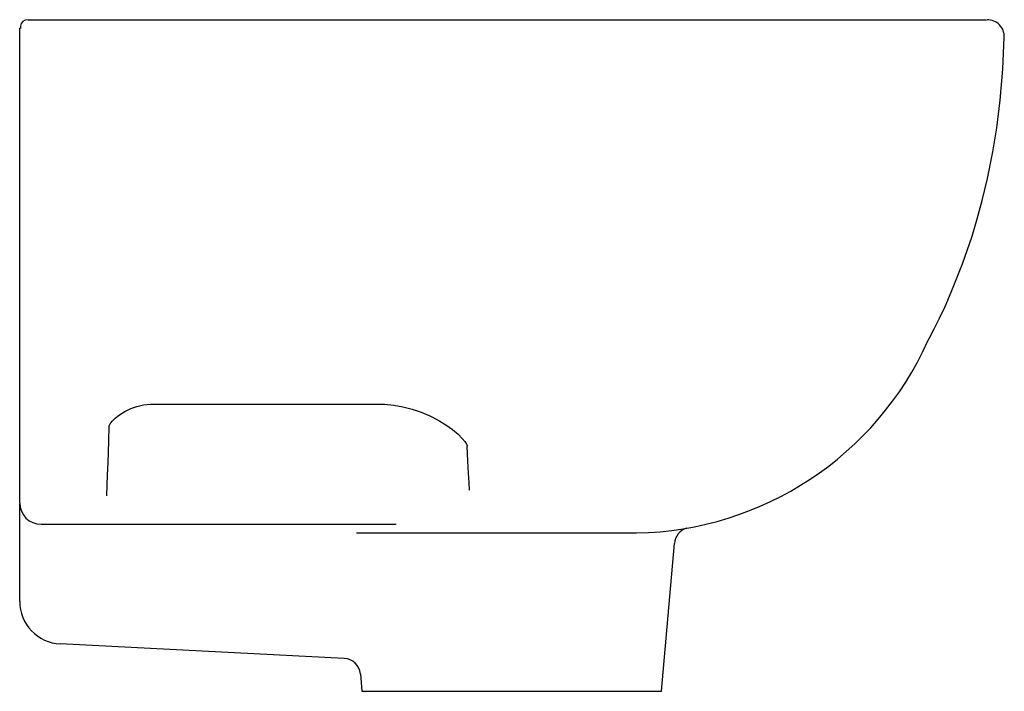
# Model space of a CAD drawing. Header units: millimetres. Extents: x 4514.964 to 4515.194, y 2219.952 to 2220.109.
import ezdxf

# ---------------------------------------------------------------- set-up
doc = ezdxf.new("R2010")
doc.units = ezdxf.units.MM
doc.layers.add('SANINDUSA', color=3, linetype='Continuous')

msp = doc.modelspace()

# ---------------------------------------------------------------- linework, layer by layer
at = {"layer": 'SANINDUSA'}
for p, q in [((4514.96608204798, 2220.109094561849), (4514.96534585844, 2220.108954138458)), ((4514.96608204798, 2220.109094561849), (4514.974078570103, 2220.109094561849)), ((4514.974078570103, 2220.109094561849), (4515.115249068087, 2220.109094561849)), ((4515.115249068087, 2220.109094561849), (4515.186170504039, 2220.109094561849)), ((4515.186170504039, 2220.109094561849), (4515.190075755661, 2220.109094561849)), ((4514.964082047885, 2219.996124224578), (4514.964082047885, 2220.107094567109)), ((4514.995254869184, 2220.019237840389), (4515.047991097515, 2220.019237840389)), ((4514.964082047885, 2219.973148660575), (4514.964082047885, 2219.99594921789)), ((4514.969084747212, 2219.991132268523), (4515.052065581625, 2219.991132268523)), ((4515.042774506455, 2219.989108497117), (4515.051449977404, 2219.989108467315)), ((4515.114082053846, 2219.952093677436), (4515.117107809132, 2219.986678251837)), ((4515.039944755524, 2219.959797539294), (4514.973575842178, 2219.96316148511)), ((4515.043727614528, 2219.956144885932), (4515.044082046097, 2219.952093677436)), ((4515.044082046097, 2219.952093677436), (4515.114082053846, 2219.952093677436))]:
    msp.add_line(p, q, dxfattribs=at)
for points in [[(4514.964274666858, 2220.107006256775), (4514.964274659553, 2220.107006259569), (4514.964082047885, 2220.107094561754)], [(4515.176385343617, 2220.033995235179), (4515.176782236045, 2220.034728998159), (4515.177855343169, 2220.036810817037), (4515.178500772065, 2220.038105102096), (4515.179085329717, 2220.039306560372), (4515.180378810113, 2220.042071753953), (4515.181847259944, 2220.045410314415), (4515.184466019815, 2220.052010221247), (4515.186697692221, 2220.058506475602), (4515.187922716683, 2220.062547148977), (4515.189083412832, 2220.066801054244), (4515.190324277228, 2220.071977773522), (4515.191574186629, 2220.078186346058), (4515.192497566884, 2220.083852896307), (4515.193303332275, 2220.090272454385), (4515.193917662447, 2220.097505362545), (4515.194226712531, 2220.104999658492)], [(4514.984951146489, 2220.014021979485), (4514.984952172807, 2220.014007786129), (4514.985005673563, 2220.014185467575), (4514.985227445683, 2220.014616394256), (4514.985684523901, 2220.015231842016), (4514.986391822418, 2220.015954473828), (4514.987376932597, 2220.01674255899), (4514.988637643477, 2220.017528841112), (4514.990084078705, 2220.018215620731), (4514.99146150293, 2220.018693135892), (4514.993047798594, 2220.019054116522), (4514.994633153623, 2220.019223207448), (4514.995254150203, 2220.019216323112)], [(4515.047990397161, 2220.019215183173), (4515.049337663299, 2220.019201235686), (4515.051499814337, 2220.018996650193), (4515.053670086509, 2220.018615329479), (4515.05580442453, 2220.018062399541), (4515.057910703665, 2220.017344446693), (4515.059963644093, 2220.016474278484), (4515.061905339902, 2220.01548264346), (4515.063694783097, 2220.014401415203), (4515.065260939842, 2220.013288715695), (4515.066541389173, 2220.012214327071), (4515.067518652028, 2220.011229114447), (4515.068109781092, 2220.010497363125), (4515.068491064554, 2220.009887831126), (4515.068654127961, 2220.00950738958), (4515.068672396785, 2220.009436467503)], [(4514.984952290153, 2220.014014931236), (4514.984838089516, 2220.010744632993), (4514.984740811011, 2220.007958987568), (4514.984658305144, 2220.005596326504), (4514.984554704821, 2220.002629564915), (4514.984474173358, 2220.00032346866), (4514.98438674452, 2219.997819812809)], [(4515.069216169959, 2219.999129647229), (4515.069123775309, 2220.000892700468), (4515.069008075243, 2220.003100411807), (4515.068861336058, 2220.005900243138), (4515.068676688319, 2220.009423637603)], [(4515.051449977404, 2219.989108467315), (4515.055020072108, 2219.989105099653), (4515.061030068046, 2219.98910224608), (4515.06773221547, 2219.989101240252), (4515.074565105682, 2219.98910109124), (4515.08172439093, 2219.98910109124), (4515.088610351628, 2219.989101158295), (4515.095420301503, 2219.989101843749), (4515.10158211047, 2219.989104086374), (4515.108290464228, 2219.989117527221)]]:
    msp.add_lwpolyline(points, dxfattribs=at)
for centre, radius, start, end in [((4514.965983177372, 2220.10733518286), 0.00173988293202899, 111.4875569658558, 190.8974361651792), ((4515.190244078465, 2220.105100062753), 0.003994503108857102, 358.6399596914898, 90.0812099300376), ((4515.106960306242, 2220.065236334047), 0.07613042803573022, 271.0011281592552, 335.7723699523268), ((4514.969079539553, 2219.996129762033), 0.004997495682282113, 180.0726263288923, 270.0534162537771), ((4515.121064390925, 2219.986406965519), 0.003943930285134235, 106.3135103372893, 176.186694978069), ((4514.974082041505, 2219.973148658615), 0.009999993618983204, 179.9999887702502, 267.0984496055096), ((4515.039742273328, 2219.955802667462), 0.004000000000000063, 4.819925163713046, 87.09841610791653)]:
    msp.add_arc(centre, radius, start, end, dxfattribs=at)

doc.saveas('drawing.dxf')
